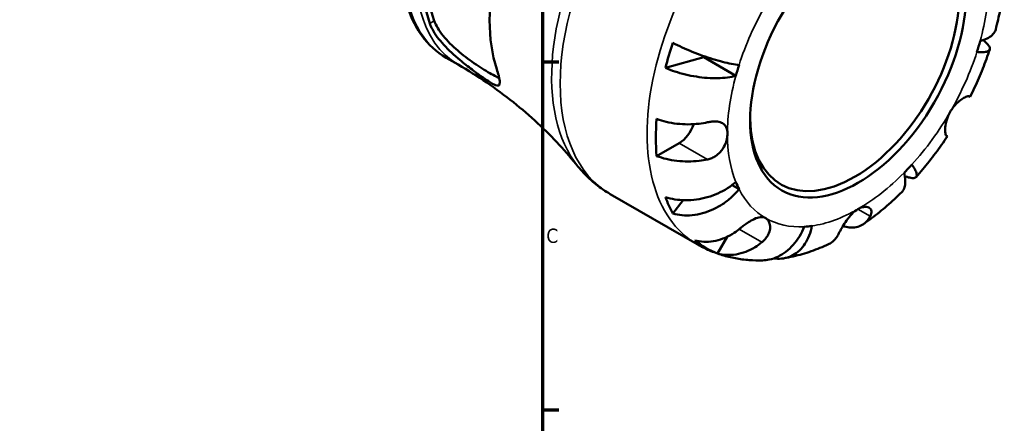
# Model space of a CAD drawing. Header units: millimetres. Extents: x 0 to 919, y 0 to 608.
# Tile 8 of 11: x 709 to 919, y 368 to 455. Entities that reach past the tile are written whole.
import ezdxf

# ---------------------------------------------------------------- set-up
doc = ezdxf.new("R2010")
doc.units = ezdxf.units.MM
for name, color, linetype, lineweight in [('Border (ANSI)', 7, 'Continuous', 70), ('Visible (ANSI)', 7, 'Continuous', 50), ('Visible Narrow (ANSI)', 7, 'Continuous', 35)]:
    doc.layers.add(name, color=color, linetype=linetype, lineweight=lineweight)
doc.styles.add('Note Text (ANSI)', font='tahoma.ttf')

# ---------------------------------------------------------------- blocks, each defined once
blk = doc.blocks.new('Borders Default Border')
at = {"layer": 'Border (ANSI)'}
for p, q in [((821, 445.5), (824.45, 445.5)), ((821, 371.25), (824.45, 371.25))]:
    blk.add_line(p, q, dxfattribs=at)
at = {"layer": 'Border (ANSI)', "flags": 128}
blk.add_lwpolyline([(20, 20), (20, 574), (821, 574), (821, 20), (20, 20)], dxfattribs=at)
at = {"layer": 'Border (ANSI)', "insert": (821.8, 406.8), "char_height": 3.05, "attachment_point": 7, "style": 'Note Text (ANSI)'}
blk.add_mtext('C', dxfattribs=at)

msp = doc.modelspace()

# ---------------------------------------------------------------- linework, layer by layer
at = {"layer": 'Visible (ANSI)'}
for p, q in [((800.424, 446.403), (802.998, 444.917)), ((855.354, 446.502), (847.185, 444.225)), ((862.213, 442.542), (855.354, 446.502)), ((912.001, 438.132), (912.176, 438.031)), ((907.326, 429.63), (907.151, 429.731)), ((850.133, 428.181), (845.325, 425.405)), ((862.895, 418.342), (861.411, 419.199)), ((835.414, 417.282), (853.94, 406.586)), ((851.012, 415.985), (848.766, 413.16)), ((860.368, 408.159), (858.317, 404.607))]:
    msp.add_line(p, q, dxfattribs=at)
msp.add_ellipse((888.264, 446.236), major_axis=(16.265, 28.172), ratio=0.5773503, dxfattribs=at)
for centre, major_axis, start_param, end_param in [((887.535, 446.657), (15.75, 27.28), 2.3724129, 7.0523651), ((826.312, 482.004), (21.257, 36.819), 2.0241224, 2.6882665), ((826.312, 482.004), (21.894, 37.921), 2.0341261, 2.6782629), ((841.904, 473.002), (-22.776, -39.449), 5.188613, 5.8069613), ((881.405, 450.196), (25.628, 44.388), 1.9064797, 2.0205111), ((888.264, 446.236), (19.687, 34.1), 5.0730826, 5.1370935), ((881.405, 450.196), (-19.687, -34.1), 5.1308157, 5.1370935), ((888.264, 446.236), (-19.687, -34.1), 5.0730826, 5.1370935), ((881.405, 450.196), (25.628, 44.388), 2.2614278, 2.4509611), ((850.133, 432.141), (-2.425, -4.2), 0.7853982, 1.9075004), ((888.264, 446.236), (19.687, 34.1), 4.2876844, 4.3516954), ((888.264, 446.236), (-19.687, -34.1), 5.8584808, 5.9224917), ((881.405, 450.196), (-25.628, -44.388), 5.8334705, 5.9475019), ((888.264, 446.236), (-19.687, -34.1), 0.3606936, 0.4247045), ((881.405, 450.196), (-25.628, -44.388), 6.1884187, 6.377952)]:
    msp.add_ellipse(centre, major_axis=major_axis, ratio=0.5773503, start_param=start_param, end_param=end_param, dxfattribs=at)
for points, knots in [([(844.199, 522.224), (841.86, 523.575), (839.178, 524.317), (833.347, 524.562), (830.182, 524.005), (823.613, 521.618), (820.202, 519.721), (813.566, 514.791), (810.345, 511.75), (804.429, 504.861), (801.733, 501.016), (797.12, 492.904), (795.204, 488.638), (792.336, 480.09), (791.387, 475.81), (790.574, 467.637), (790.714, 463.747), (792.128, 456.775), (793.397, 453.681), (796.64, 449.189), (798.4, 447.572), (800.424, 446.403)], [5.4977871, 5.4977871, 5.4977871, 5.4977871, 5.7909072, 5.7909072, 6.0999016, 6.0999016, 6.4256683, 6.4256683, 6.7535463, 6.7535463, 7.0801067, 7.0801067, 7.4061037, 7.4061037, 7.732744, 7.732744, 8.0606802, 8.0606802, 8.3858374, 8.3858374, 8.6393798, 8.6393798, 8.6393798, 8.6393798]), ([(917.633, 452.414), (917.816, 453.112), (917.988, 453.811), (918.308, 455.208), (918.455, 455.907), (918.726, 457.305), (918.85, 458.003), (919.071, 459.399), (919.169, 460.096), (919.339, 461.488), (919.41, 462.183), (919.469, 462.877)], [4.36890947, 4.36890947, 4.36890947, 4.36890947, 4.41716775, 4.41716775, 4.46542603, 4.46542603, 4.5136843, 4.5136843, 4.56194258, 4.56194258, 4.61020086, 4.61020086, 4.61020086, 4.61020086]), ([(811.222, 443.971), (811.392, 443.453), (811.529, 442.988), (811.852, 441.723), (811.926, 441.127), (811.75, 440.423), (811.481, 440.342), (810.607, 440.668), (810.111, 440.948), (808.996, 441.669), (808.458, 442.038), (807.265, 442.885), (806.632, 443.346), (805.107, 444.496), (804.218, 445.191), (802.121, 446.945), (800.947, 448.026), (798.919, 450.242), (798.069, 451.383), (797.264, 452.912), (797.082, 453.327), (796.942, 453.73)], [-3.9492892, -3.9492892, -3.9492892, -3.9492892, -3.7100356, -3.7100356, -3.2105188, -3.2105188, -2.6833038, -2.6833038, -2.2993345, -2.2993345, -2.0229082, -2.0229082, -1.7572706, -1.7572706, -1.4152089, -1.4152089, -0.9333064, -0.9333064, -0.440465, -0.440465, -0.2520261, -0.2520261, -0.2520261, -0.2520261]), ([(811.756, 442.055), (811.559, 442.143), (811.35, 442.242), (810.7, 442.568), (810.228, 442.826), (809.733, 443.112), (809.238, 443.397), (808.697, 443.725), (807.558, 444.447), (806.962, 444.842), (805.163, 446.089), (803.951, 447.012), (801.77, 448.888), (800.662, 449.983), (798.899, 452.186), (798.247, 453.296), (797.892, 454.279)], [-0.3176844, -0.3176844, -0.3176844, -0.3176844, -0.2100231, -0.2100231, 0, 0, 0, 0.2100231, 0.2100231, 0.4200461, 0.4200461, 0.8400922, 0.8400922, 1.3016005, 1.3016005, 1.7631088, 1.7631088, 1.7631088, 1.7631088]), ([(914.314, 449.93), (914.83, 450.074), (915.341, 450.261), (916.219, 450.699), (916.585, 450.95), (917.13, 451.449), (917.36, 451.744), (917.559, 452.176), (917.601, 452.294), (917.632, 452.414)], [5.40543217, 5.40543217, 5.40543217, 5.40543217, 5.63143793, 5.63143793, 5.85744368, 5.85744368, 6.08261689, 6.08261689, 6.16548618, 6.16548618, 6.16548618, 6.16548618]), ([(848.766, 449.544), (849.412, 449.217), (850.095, 448.892), (851.404, 448.3), (852.15, 447.979), (853.663, 447.369), (854.429, 447.079), (855.824, 446.58), (856.582, 446.325), (858.053, 445.869), (858.767, 445.668), (860.02, 445.347), (860.674, 445.197), (861.882, 444.966), (862.436, 444.884), (862.895, 444.837)], [0.2300349, 0.2300349, 0.2300349, 0.2300349, 0.4483378, 0.4483378, 0.6728957, 0.6728957, 0.8974535, 0.8974535, 1.1226267, 1.1226267, 1.3478, 1.3478, 1.5738057, 1.5738057, 1.7998115, 1.7998115, 1.7998115, 1.7998115]), ([(914.999, 450.148), (915.067, 450.094), (915.131, 450.04), (915.507, 449.725), (915.788, 449.452), (916.194, 448.955), (916.318, 448.731), (916.42, 448.365), (916.407, 448.19), (916.219, 447.905), (916.044, 447.795), (915.604, 447.647), (915.297, 447.596), (914.541, 447.567), (914.092, 447.588), (913.633, 447.636)], [0.4044816, 0.4044816, 0.4044816, 0.4044816, 0.4483378, 0.4483378, 0.6728957, 0.6728957, 0.8974535, 0.8974535, 1.1226267, 1.1226267, 1.3478, 1.3478, 1.5738057, 1.5738057, 1.7998115, 1.7998115, 1.7998115, 1.7998115]), ([(912.176, 438.031), (912.506, 438.691), (912.826, 439.355), (913.446, 440.69), (913.747, 441.361), (914.328, 442.71), (914.608, 443.387), (915.148, 444.746), (915.408, 445.428), (915.906, 446.796), (916.145, 447.482), (916.372, 448.169)], [4.03170568, 4.03170568, 4.03170568, 4.03170568, 4.07953206, 4.07953206, 4.12735843, 4.12735843, 4.17518481, 4.17518481, 4.22301119, 4.22301119, 4.27083757, 4.27083757, 4.27083757, 4.27083757]), ([(828.55, 423.188), (827.321, 424.714), (825.987, 426.26), (823.115, 429.35), (821.576, 430.894), (818.307, 433.936), (816.576, 435.433), (812.945, 438.339), (811.046, 439.747), (807.112, 442.436), (805.078, 443.716), (802.998, 444.917)], [2.13655511, 2.13655511, 2.13655511, 2.13655511, 2.18048298, 2.18048298, 2.22441086, 2.22441086, 2.26833874, 2.26833874, 2.31226661, 2.31226661, 2.35619449, 2.35619449, 2.35619449, 2.35619449]), ([(862.213, 442.542), (861.697, 442.398), (861.082, 442.271), (859.752, 442.094), (859.039, 442.044), (857.681, 442.013), (856.912, 442.03), (855.338, 442.14), (854.533, 442.235), (853.057, 442.464), (852.252, 442.621), (850.671, 443.001), (849.896, 443.225), (848.544, 443.674), (847.843, 443.938), (847.185, 444.225)], [5.4054322, 5.4054322, 5.4054322, 5.4054322, 5.6314379, 5.6314379, 5.8574437, 5.8574437, 6.0826169, 6.0826169, 6.3077901, 6.3077901, 6.5323479, 6.5323479, 6.7569058, 6.7569058, 6.9752088, 6.9752088, 6.9752088, 6.9752088]), ([(907.951, 434.87), (908.141, 435.198), (908.352, 435.512), (908.823, 436.121), (909.083, 436.411), (909.696, 437.012), (910.05, 437.297), (910.699, 437.742), (910.99, 437.902), (911.41, 438.082), (911.558, 438.129), (911.798, 438.173), (911.89, 438.172), (911.973, 438.146), (911.988, 438.139), (912.001, 438.132)], [0, 0, 0, 0, 0.11375655, 0.11375655, 0.23538098, 0.23538098, 0.39430899, 0.39430899, 0.54630686, 0.54630686, 0.65204055, 0.65204055, 0.75381821, 0.75381821, 0.77933795, 0.77933795, 0.77933795, 0.77933795]), ([(907.151, 429.731), (907.131, 429.743), (907.111, 429.759), (907.043, 429.834), (906.998, 429.92), (906.919, 430.167), (906.887, 430.331), (906.841, 430.818), (906.84, 431.171), (906.926, 432.053), (907.027, 432.591), (907.378, 433.726), (907.63, 434.314), (907.951, 434.87)], [-0.78090098, -0.78090098, -0.78090098, -0.78090098, -0.74249641, -0.74249641, -0.64168011, -0.64168011, -0.53308797, -0.53308797, -0.37727943, -0.37727943, -0.19250343, -0.19250343, 0, 0, 0, 0]), ([(845.325, 433.325), (845.986, 433.073), (846.692, 432.861), (848.056, 432.536), (848.84, 432.395), (850.441, 432.213), (851.259, 432.171), (852.759, 432.172), (853.579, 432.216), (855.008, 432.381), (855.623, 432.483), (856.192, 432.603)], [0.2300371, 0.2300371, 0.2300371, 0.2300371, 0.4481544, 0.4481544, 0.6727436, 0.6727436, 0.8973328, 0.8973328, 1.1227327, 1.1227327, 1.2981486, 1.2981486, 1.2981486, 1.2981486]), ([(856.192, 432.603), (856.349, 432.637), (856.505, 432.666), (856.939, 432.735), (857.211, 432.765), (857.773, 432.791), (858.057, 432.782), (858.73, 432.694), (859.085, 432.581), (859.724, 432.195), (859.979, 431.905), (860.333, 431.15), (860.421, 430.684), (860.421, 430.161)], [-0.77507703, -0.77507703, -0.77507703, -0.77507703, -0.72560399, -0.72560399, -0.63594265, -0.63594265, -0.53365641, -0.53365641, -0.3753162, -0.3753162, -0.19216783, -0.19216783, 0, 0, 0, 0]), ([(860.421, 430.161), (860.421, 429.806), (860.38, 429.428), (860.205, 428.61), (860.063, 428.174), (859.616, 427.193), (859.278, 426.668), (858.57, 425.9), (858.251, 425.627), (857.646, 425.228), (857.377, 425.085), (856.812, 424.847), (856.519, 424.755), (856.211, 424.688), (856.201, 424.685), (856.192, 424.683)], [-3.37535926, -3.37535926, -3.37535926, -3.37535926, -3.24472064, -3.24472064, -3.10081281, -3.10081281, -2.91318515, -2.91318515, -2.78540812, -2.78540812, -2.69094331, -2.69094331, -2.59427293, -2.59427293, -2.59108226, -2.59108226, -2.59108226, -2.59108226]), ([(900.644, 420.927), (901.126, 421.468), (901.6, 422.017), (902.536, 423.133), (902.997, 423.699), (903.904, 424.846), (904.35, 425.427), (905.227, 426.605), (905.658, 427.2), (906.504, 428.405), (906.919, 429.015), (907.326, 429.63)], [3.58314407, 3.58314407, 3.58314407, 3.58314407, 3.63097044, 3.63097044, 3.67879682, 3.67879682, 3.7266232, 3.7266232, 3.77444958, 3.77444958, 3.82227596, 3.82227596, 3.82227596, 3.82227596]), ([(856.192, 424.683), (855.623, 424.563), (855.008, 424.461), (853.579, 424.296), (852.759, 424.252), (851.259, 424.251), (850.441, 424.293), (848.84, 424.475), (848.056, 424.616), (846.692, 424.941), (845.986, 425.153), (845.325, 425.405)], [5.9143146, 5.9143146, 5.9143146, 5.9143146, 6.0897305, 6.0897305, 6.3151304, 6.3151304, 6.5397196, 6.5397196, 6.7643088, 6.7643088, 6.9824261, 6.9824261, 6.9824261, 6.9824261]), ([(828.55, 423.188), (828.928, 422.718), (829.324, 422.261), (830.147, 421.375), (830.576, 420.946), (831.464, 420.119), (831.925, 419.722), (832.874, 418.962), (833.364, 418.599), (834.37, 417.912), (834.886, 417.587), (835.414, 417.282)], [2.13655511, 2.13655511, 2.13655511, 2.13655511, 2.18048298, 2.18048298, 2.22441086, 2.22441086, 2.26833874, 2.26833874, 2.31226661, 2.31226661, 2.35619449, 2.35619449, 2.35619449, 2.35619449]), ([(899.736, 423.566), (900.007, 423.192), (900.25, 422.814), (900.602, 422.145), (900.712, 421.854), (900.804, 421.398), (900.796, 421.192), (900.643, 420.886), (900.498, 420.787), (900.13, 420.693), (899.874, 420.689), (899.241, 420.791), (898.864, 420.899), (898.403, 421.066), (898.324, 421.095), (898.243, 421.127)], [5.4054322, 5.4054322, 5.4054322, 5.4054322, 5.6314379, 5.6314379, 5.8574437, 5.8574437, 6.0826169, 6.0826169, 6.3077901, 6.3077901, 6.5323479, 6.5323479, 6.7569058, 6.7569058, 6.800762, 6.800762, 6.800762, 6.800762]), ([(897.598, 417.713), (897.686, 417.8), (897.768, 417.896), (898.042, 418.284), (898.182, 418.63), (898.342, 419.352), (898.376, 419.795), (898.317, 420.774), (898.223, 421.31), (898.09, 421.828)], [1.03975745, 1.03975745, 1.03975745, 1.03975745, 1.12262674, 1.12262674, 1.34779995, 1.34779995, 1.5738057, 1.5738057, 1.79981146, 1.79981146, 1.79981146, 1.79981146]), ([(847.185, 416.653), (847.843, 416.432), (848.544, 416.265), (849.896, 416.048), (850.671, 415.98), (852.252, 415.971), (853.057, 416.03), (854.533, 416.234), (855.338, 416.398), (856.912, 416.845), (857.681, 417.126), (859.039, 417.726), (859.752, 418.098), (861.082, 418.934), (861.697, 419.398), (862.213, 419.849)], [0.2300349, 0.2300349, 0.2300349, 0.2300349, 0.4483378, 0.4483378, 0.6728957, 0.6728957, 0.8974535, 0.8974535, 1.1226267, 1.1226267, 1.3478, 1.3478, 1.5738057, 1.5738057, 1.7998115, 1.7998115, 1.7998115, 1.7998115]), ([(862.895, 418.342), (862.436, 417.765), (861.882, 417.165), (860.674, 416.06), (860.02, 415.556), (858.767, 414.726), (858.053, 414.323), (856.582, 413.65), (855.824, 413.38), (854.429, 412.999), (853.663, 412.853), (852.15, 412.71), (851.404, 412.715), (850.095, 412.838), (849.412, 412.964), (848.766, 413.16)], [5.4054322, 5.4054322, 5.4054322, 5.4054322, 5.6314379, 5.6314379, 5.8574437, 5.8574437, 6.0826169, 6.0826169, 6.3077901, 6.3077901, 6.5323479, 6.5323479, 6.7569058, 6.7569058, 6.9752088, 6.9752088, 6.9752088, 6.9752088]), ([(889.455, 410.891), (890.027, 411.289), (890.592, 411.699), (891.713, 412.542), (892.268, 412.975), (893.366, 413.864), (893.909, 414.32), (894.984, 415.254), (895.516, 415.731), (896.566, 416.707), (897.085, 417.205), (897.598, 417.713)], [3.24378078, 3.24378078, 3.24378078, 3.24378078, 3.29203906, 3.29203906, 3.34029733, 3.34029733, 3.38855561, 3.38855561, 3.43681388, 3.43681388, 3.48507216, 3.48507216, 3.48507216, 3.48507216]), ([(884.034, 408.609), (884.084, 408.704), (884.136, 408.805), (884.293, 409.101), (884.404, 409.307), (884.663, 409.777), (884.812, 410.042), (885.225, 410.744), (885.501, 411.186), (886.154, 412.123), (886.533, 412.603), (887.363, 413.461), (887.811, 413.825), (888.264, 414.087)], [-0.77507703, -0.77507703, -0.77507703, -0.77507703, -0.72560399, -0.72560399, -0.63594265, -0.63594265, -0.53365641, -0.53365641, -0.3753162, -0.3753162, -0.19216783, -0.19216783, 0, 0, 0, 0]), ([(888.264, 414.087), (888.572, 414.264), (888.878, 414.393), (889.499, 414.557), (889.806, 414.579), (890.432, 414.497), (890.717, 414.352), (891.028, 413.982), (891.105, 413.801), (891.148, 413.446), (891.138, 413.285), (891.062, 412.945), (890.995, 412.767), (890.899, 412.581), (890.896, 412.575), (890.893, 412.569)], [-3.37535926, -3.37535926, -3.37535926, -3.37535926, -3.24472064, -3.24472064, -3.10081281, -3.10081281, -2.91318515, -2.91318515, -2.78540812, -2.78540812, -2.69094331, -2.69094331, -2.59427293, -2.59427293, -2.59108226, -2.59108226, -2.59108226, -2.59108226]), ([(862.926, 409.798), (863.022, 409.877), (863.119, 409.955), (863.476, 410.241), (863.741, 410.446), (864.302, 410.86), (864.595, 411.066), (865.31, 411.533), (865.723, 411.772), (866.597, 412.178), (867.042, 412.317), (867.876, 412.394), (868.255, 412.322), (868.576, 412.136)], [-0.78090098, -0.78090098, -0.78090098, -0.78090098, -0.74249641, -0.74249641, -0.64168011, -0.64168011, -0.53308797, -0.53308797, -0.37727943, -0.37727943, -0.19250343, -0.19250343, 0, 0, 0, 0]), ([(868.576, 412.136), (868.766, 412.027), (868.933, 411.879), (869.221, 411.502), (869.338, 411.27), (869.516, 410.664), (869.548, 410.275), (869.452, 409.469), (869.331, 409.063), (868.998, 408.386), (868.827, 408.116), (868.43, 407.61), (868.208, 407.376), (867.902, 407.104), (867.84, 407.05), (867.776, 406.998)], [0, 0, 0, 0, 0.11375655, 0.11375655, 0.23538098, 0.23538098, 0.39430899, 0.39430899, 0.54630686, 0.54630686, 0.65204055, 0.65204055, 0.75381821, 0.75381821, 0.77933795, 0.77933795, 0.77933795, 0.77933795]), ([(890.893, 412.569), (890.713, 412.223), (890.494, 411.893), (889.923, 411.233), (889.55, 410.931), (888.801, 410.496), (888.356, 410.323), (887.397, 410.134), (886.883, 410.119), (885.982, 410.207), (885.523, 410.299), (885.049, 410.445)], [5.9143146, 5.9143146, 5.9143146, 5.9143146, 6.0897305, 6.0897305, 6.3151304, 6.3151304, 6.5397196, 6.5397196, 6.7643088, 6.7643088, 6.9538392, 6.9538392, 6.9538392, 6.9538392]), ([(853.467, 407.407), (854.096, 407.228), (854.752, 407.126), (855.999, 407.06), (856.703, 407.094), (858.117, 407.327), (858.825, 407.526), (860.105, 408.014), (860.795, 408.347), (861.972, 409.068), (862.471, 409.426), (862.926, 409.798)], [0.2300371, 0.2300371, 0.2300371, 0.2300371, 0.4481544, 0.4481544, 0.6727436, 0.6727436, 0.8973328, 0.8973328, 1.1227327, 1.1227327, 1.2981486, 1.2981486, 1.2981486, 1.2981486]), ([(867.891, 403.125), (868.359, 403.136), (868.852, 403.19), (869.982, 403.43), (870.616, 403.653), (871.746, 404.187), (872.345, 404.548), (873.476, 405.418), (874.007, 405.927), (874.912, 406.958), (875.369, 407.576), (876.173, 408.914), (876.521, 409.633), (876.791, 410.319)], [0.5023976, 0.5023976, 0.5023976, 0.5023976, 0.6728957, 0.6728957, 0.8974535, 0.8974535, 1.1226267, 1.1226267, 1.3478, 1.3478, 1.5738057, 1.5738057, 1.7998115, 1.7998115, 1.7998115, 1.7998115]), ([(878.437, 410.482), (878.304, 409.81), (878.106, 409.105), (877.595, 407.797), (877.282, 407.193), (876.63, 406.187), (876.231, 405.691), (875.348, 404.846), (874.863, 404.496), (873.927, 403.981), (873.388, 403.768), (872.269, 403.511), (871.687, 403.467), (870.894, 403.505), (870.627, 403.534), (870.354, 403.58)], [5.4054322, 5.4054322, 5.4054322, 5.4054322, 5.6314379, 5.6314379, 5.8574437, 5.8574437, 6.0826169, 6.0826169, 6.3077901, 6.3077901, 6.5323479, 6.5323479, 6.7569058, 6.7569058, 6.8625305, 6.8625305, 6.8625305, 6.8625305]), ([(881.977, 406.577), (882.096, 406.632), (882.209, 406.69), (882.691, 406.971), (883.064, 407.273), (883.635, 407.933), (883.854, 408.263), (884.034, 408.609)], [0.83284208, 0.83284208, 0.83284208, 0.83284208, 0.89733283, 0.89733283, 1.12273273, 1.12273273, 1.29814862, 1.29814862, 1.29814862, 1.29814862]), ([(853.94, 406.586), (854.791, 406.094), (855.671, 405.653), (857.473, 404.876), (858.395, 404.54), (860.263, 403.977), (861.21, 403.749), (863.114, 403.398), (864.071, 403.275), (865.984, 403.128), (866.94, 403.103), (867.891, 403.124)], [2.35619449, 2.35619449, 2.35619449, 2.35619449, 2.42362631, 2.42362631, 2.49105814, 2.49105814, 2.55848996, 2.55848996, 2.62592179, 2.62592179, 2.69335361, 2.69335361, 2.69335361, 2.69335361]), ([(867.776, 406.998), (867.321, 406.626), (866.822, 406.268), (865.645, 405.547), (864.955, 405.214), (863.675, 404.726), (862.967, 404.527), (861.553, 404.294), (860.849, 404.259), (859.602, 404.326), (858.946, 404.428), (858.317, 404.607)], [5.9143146, 5.9143146, 5.9143146, 5.9143146, 6.0897305, 6.0897305, 6.3151304, 6.3151304, 6.5397196, 6.5397196, 6.7643088, 6.7643088, 6.9824261, 6.9824261, 6.9824261, 6.9824261]), ([(872.497, 403.573), (873.152, 403.685), (873.804, 403.817), (875.097, 404.117), (875.739, 404.285), (877.013, 404.656), (877.646, 404.859), (878.901, 405.296), (879.523, 405.531), (880.758, 406.031), (881.37, 406.297), (881.978, 406.577)], [2.80335132, 2.80335132, 2.80335132, 2.80335132, 2.85092908, 2.85092908, 2.89850684, 2.89850684, 2.9460846, 2.9460846, 2.99366236, 2.99366236, 3.04124012, 3.04124012, 3.04124012, 3.04124012])]:
    msp.add_open_spline(points, degree=3, knots=knots, dxfattribs=at)
at = {"layer": 'Visible Narrow (ANSI)'}
for p, q in [((797.892, 454.279), (796.942, 453.73)), ((856.192, 424.683), (850.133, 428.181)), ((890.893, 412.569), (888.264, 414.087)), ((867.776, 406.998), (862.926, 409.798))]:
    msp.add_line(p, q, dxfattribs=at)
for centre, major_axis, start_param, end_param in [((822.312, 484.313), (-21.887, -37.91), 3.1415927, 6.2831853), ((824.886, 482.827), (21.887, 37.91), 0, 3.1415927), ((861.164, 461.882), (-25.75, -44.6), 3.1415927, 6.2831853), ((859.019, 463.12), (25.522, 44.205), 0.2196394, 2.9219533), ((879.69, 451.186), (25.75, 44.6), 0, 3.1415927), ((888.264, 446.236), (19.687, 34.1), 5.1370935, 5.4977871), ((888.264, 446.236), (-19.687, -34.1), 4.712389, 5.0730826), ((888.264, 446.236), (19.687, 34.1), 4.712389, 5.0730826), ((888.264, 446.236), (-19.687, -34.1), 5.1370935, 5.4977871), ((888.264, 446.236), (19.687, 34.1), 4.3516954, 4.712389), ((888.264, 446.236), (-19.687, -34.1), 5.4977871, 5.8584808), ((888.264, 446.236), (19.687, 34.1), 3.9269908, 4.2876844), ((888.264, 446.236), (-19.687, -34.1), 5.9224917, 6.2831853), ((888.264, 446.236), (19.687, 34.1), 3.5662972, 3.9269908), ((888.264, 446.236), (-19.687, -34.1), 0, 0.3606936)]:
    msp.add_ellipse(centre, major_axis=major_axis, ratio=0.5773503, start_param=start_param, end_param=end_param, dxfattribs=at)

# ---------------------------------------------------------------- block references
msp.add_blockref('Borders Default Border', (0, 0))

doc.saveas('drawing.dxf')
